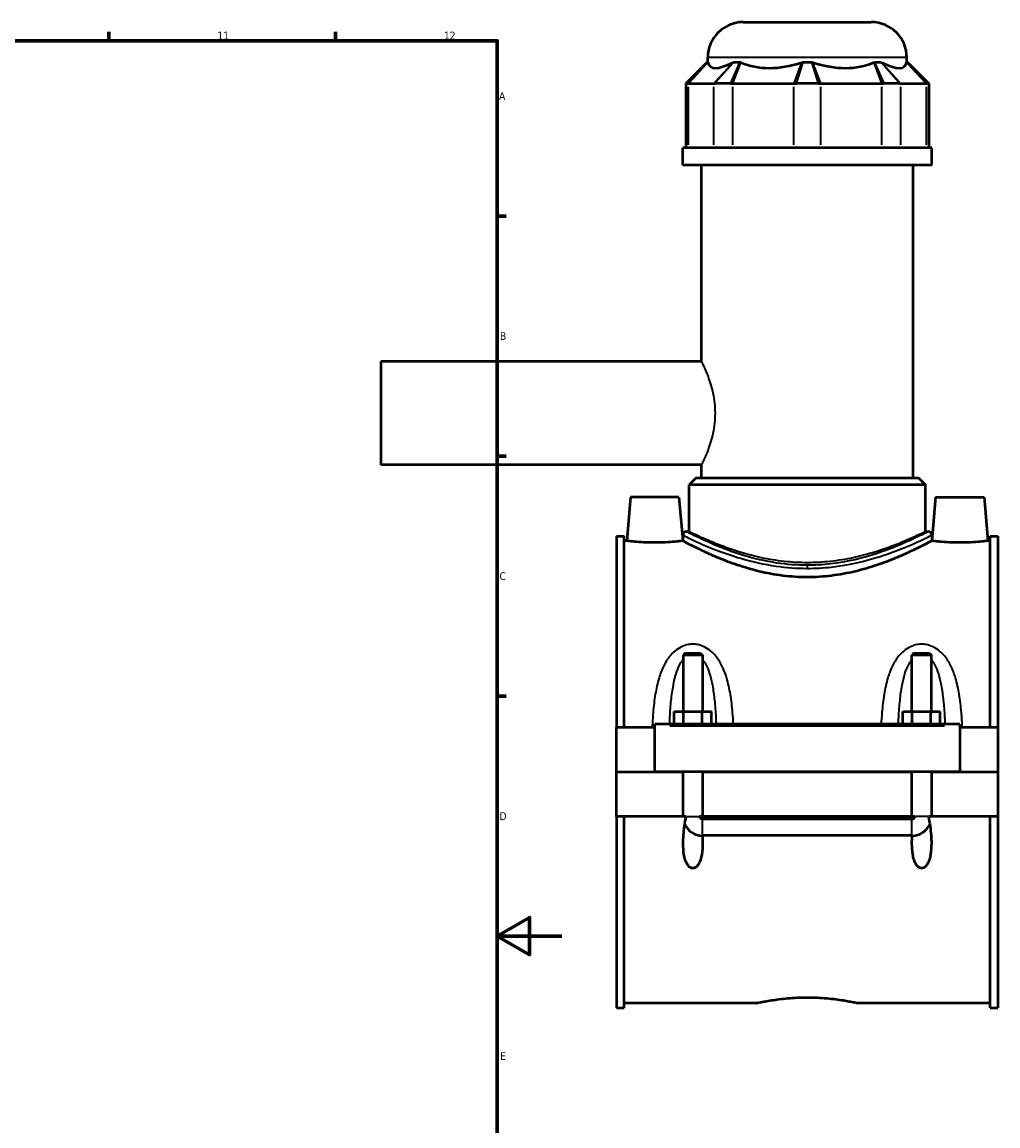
# Model space of a CAD drawing. Header units: millimetres. Extents: x -255 to 976, y -117 to 1157.
# Tile 6 of 8: x 674 to 976, y 238 to 580. Entities that reach past the tile are written whole.
import ezdxf

# ---------------------------------------------------------------- set-up
doc = ezdxf.new("R2010")
doc.units = ezdxf.units.MM
for name, color, linetype, lineweight in [('Border (ANSI)', 7, 'Continuous', 70), ('Visible (ANSI)', 7, 'Continuous', 50), ('Visible Narrow (ANSI)', 7, 'Continuous', 35)]:
    doc.layers.add(name, color=color, linetype=linetype, lineweight=lineweight)
doc.styles.add('Note Text (ANSI)', font='tahoma.ttf')

# ---------------------------------------------------------------- blocks, each defined once
blk = doc.blocks.new('Borders Default Border')
at = {"layer": 'Border (ANSI)'}
for p, q in [((700.83, 574), (700.83, 576.8)), ((770.92, 574), (770.92, 576.8)), ((821, 519.75), (823.8, 519.75)), ((821, 445.5), (823.8, 445.5)), ((821, 371.25), (823.8, 371.25))]:
    blk.add_line(p, q, dxfattribs=at)
at = {"layer": 'Border (ANSI)', "flags": 128}
for points in [[(20, 20), (20, 574), (821, 574), (821, 20), (20, 20)], [(841, 297), (821, 297), (831, 302.77), (831, 291.23), (821, 297)]]:
    blk.add_lwpolyline(points, dxfattribs=at)
at = {"layer": 'Border (ANSI)', "color": 5, "true_color": 0x0000ff, "char_height": 2.4, "attachment_point": 7, "style": 'Note Text (ANSI)'}
for s, insert in [('11', (734.43, 574.4)), ('12', (804.52, 574.4)), ('A', (821.58, 555.68)), ('B', (821.87, 481.43)), ('C', (821.71, 407.13)), ('D', (821.72, 332.93)), ('E', (821.91, 258.68))]:
    blk.add_mtext(s, dxfattribs=dict(at, insert=insert))

msp = doc.modelspace()

# ---------------------------------------------------------------- linework, layer by layer
at = {"layer": 'Visible (ANSI)'}
for p, q in [((897.15, 579.77), (936.75, 579.77)), ((885.95, 567.38), (879.35, 560.78)), ((885.95, 567.38), (886.18, 567.38)), ((886.15, 567.38), (886.15, 568.77)), ((894.21, 567.38), (896.17, 567.38)), ((915.56, 567.38), (918.34, 567.38)), ((937.72, 567.38), (939.69, 567.38)), ((947.72, 567.38), (947.94, 567.38)), ((947.75, 567.38), (947.75, 568.77)), ((947.94, 567.38), (954.54, 560.78)), ((879.92, 560.78), (879.35, 560.78)), ((879.35, 560.78), (879.35, 540.83)), ((879.92, 560.78), (880.19, 560.78)), ((880.19, 560.78), (887.98, 560.78)), ((887.98, 560.78), (888.31, 560.78)), ((893.22, 560.78), (888.31, 560.78)), ((893.22, 560.78), (893.93, 560.78)), ((893.93, 560.78), (912.74, 560.78)), ((912.74, 560.78), (913.48, 560.78)), ((920.42, 560.78), (913.48, 560.78)), ((920.42, 560.78), (921.16, 560.78)), ((921.16, 560.78), (939.96, 560.78)), ((939.96, 560.78), (940.68, 560.78)), ((945.59, 560.78), (940.68, 560.78)), ((945.59, 560.78), (945.92, 560.78)), ((945.92, 560.78), (953.7, 560.78)), ((953.7, 560.78), (953.98, 560.78)), ((954.54, 560.78), (953.98, 560.78)), ((954.54, 560.78), (954.54, 540.83)), ((955.45, 540.83), (878.45, 540.83)), ((878.45, 535.52), (878.45, 540.83)), ((955.45, 535.52), (955.45, 540.83)), ((955.45, 535.52), (878.45, 535.52)), ((884.22, 474.77), (884.22, 535.52)), ((949.67, 438.77), (949.67, 535.52)), ((784.95, 474.77), (784.95, 442.77)), ((884.22, 474.77), (784.95, 474.77)), ((884.22, 442.77), (784.95, 442.77)), ((884.22, 438.77), (884.22, 442.77)), ((882.57, 438.77), (880.37, 436.57)), ((882.57, 438.77), (951.32, 438.77)), ((951.32, 438.77), (953.52, 436.57)), ((953.52, 436.57), (880.37, 436.57)), ((880.37, 422.13), (880.37, 436.57)), ((953.52, 422.13), (953.52, 436.57)), ((862.25, 432.77), (861.07, 419.27)), ((877.25, 432.77), (862.25, 432.77)), ((877.25, 432.77), (878.43, 419.27)), ((956.65, 432.77), (955.47, 419.27)), ((956.65, 432.77), (971.65, 432.77)), ((971.65, 432.77), (972.83, 419.27)), ((857.95, 420.7), (857.95, 361.52)), ((857.95, 420.7), (860.31, 420.7)), ((860.31, 361.52), (860.31, 420.7)), ((878.45, 421.03), (878.45, 419.27)), ((879.55, 422.13), (880.37, 422.13)), ((953.52, 422.13), (954.35, 422.13)), ((955.45, 421.03), (955.45, 419.27)), ((973.59, 361.52), (973.59, 420.7)), ((973.59, 420.7), (975.95, 420.7)), ((975.95, 420.7), (975.95, 361.52)), ((861.07, 419.27), (860.31, 419.27)), ((878.45, 419.27), (878.43, 419.27)), ((955.47, 419.27), (955.45, 419.27)), ((973.59, 419.27), (972.83, 419.27)), ((879.15, 384.48), (878.55, 383.88)), ((878.55, 383.88), (878.55, 366.52)), ((884.55, 383.88), (878.55, 383.88)), ((879.15, 384.48), (883.95, 384.48)), ((883.95, 384.48), (884.55, 383.88)), ((884.55, 383.88), (884.55, 366.52)), ((949.95, 384.48), (949.35, 383.88)), ((949.35, 366.52), (949.35, 383.88)), ((955.35, 383.88), (949.35, 383.88)), ((949.95, 384.48), (954.75, 384.48)), ((954.75, 384.48), (955.35, 383.88)), ((955.35, 366.52), (955.35, 383.88)), ((875.77, 362.52), (875.77, 366.52)), ((875.77, 366.52), (878.66, 366.52)), ((878.66, 362.52), (878.66, 366.52)), ((878.66, 366.52), (884.43, 366.52)), ((884.43, 362.52), (884.43, 366.52)), ((884.43, 366.52), (887.32, 366.52)), ((887.32, 362.52), (887.32, 366.52)), ((946.57, 362.52), (946.57, 366.52)), ((946.57, 366.52), (949.46, 366.52)), ((949.46, 362.52), (949.46, 366.52)), ((949.46, 366.52), (955.23, 366.52)), ((955.23, 362.52), (955.23, 366.52)), ((955.23, 366.52), (958.12, 366.52)), ((958.12, 362.52), (958.12, 366.52)), ((869.75, 362.02), (869.75, 362.52)), ((964.15, 362.52), (869.75, 362.52)), ((869.75, 347.82), (869.75, 362.02)), ((964.15, 362.52), (964.15, 362.02)), ((964.15, 362.02), (964.15, 347.82)), ((869.75, 361.52), (857.95, 361.52)), ((857.95, 347.82), (857.95, 361.52)), ((975.95, 361.52), (964.15, 361.52)), ((975.95, 361.52), (975.95, 347.82)), ((857.95, 347.82), (869.75, 347.82)), ((857.95, 334.02), (857.95, 347.72)), ((878.55, 347.72), (857.95, 347.72)), ((964.15, 347.82), (869.75, 347.82)), ((878.55, 347.82), (878.55, 347.72)), ((878.55, 334.02), (878.55, 347.72)), ((884.55, 347.82), (884.55, 347.72)), ((884.55, 347.72), (884.55, 334.02)), ((949.35, 347.72), (884.55, 347.72)), ((949.35, 347.72), (949.35, 347.82)), ((949.35, 334.02), (949.35, 347.72)), ((955.35, 347.72), (955.35, 347.82)), ((955.35, 347.72), (955.35, 334.02)), ((975.95, 347.72), (955.35, 347.72)), ((964.15, 347.82), (975.95, 347.82)), ((975.95, 347.72), (975.95, 334.02)), ((878.55, 334.02), (857.95, 334.02)), ((857.95, 334.02), (857.95, 274.84)), ((860.31, 274.84), (860.31, 334.02)), ((879.47, 334.02), (878.55, 334.02)), ((884.55, 334.02), (883.62, 334.02)), ((949.35, 334.02), (884.55, 334.02)), ((884.55, 333.24), (949.35, 333.24)), ((950.27, 334.02), (949.35, 334.02)), ((955.35, 334.02), (954.42, 334.02)), ((975.95, 334.02), (955.35, 334.02)), ((973.59, 274.84), (973.59, 334.02)), ((975.95, 334.02), (975.95, 274.84)), ((949.35, 328.11), (884.55, 328.11)), ((857.95, 274.84), (860.31, 274.84)), ((901.27, 276.27), (860.31, 276.27)), ((973.59, 276.27), (932.63, 276.27)), ((973.59, 274.84), (975.95, 274.84))]:
    msp.add_line(p, q, dxfattribs=at)
for centre, radius, start, end in [((897.15, 568.77), 11, 90, 180), ((936.75, 568.77), 11, 0, 90), ((879.55, 421.03), 1.1, 90, 180), ((954.35, 421.03), 1.1, 0, 90), ((884.55, 334.02), 6, 203.4904, 269.1665), ((949.35, 334.02), 6, 270.8335, 336.5096)]:
    msp.add_arc(centre, radius, start, end, dxfattribs=at)
for major_axis, ratio, start_param, end_param in [((-30.21, -30.21), 0.198912, 6.142785, 6.816284), ((25.61, 25.61), 0.668179, 3.393892, 4.067391), ((-25.61, 25.61), 0.668179, 2.215795, 2.889293), ((-30.21, 30.21), 0.198912, 2.608494, 3.281993)]:
    msp.add_ellipse((916.95, 596.35), major_axis=major_axis, ratio=ratio, start_param=start_param, end_param=end_param, dxfattribs=at)
for points in [[(886.18, 567.38), (886.18, 567.35), (886.19, 567.31), (886.2, 567.28)], [(893.99, 567.28), (894.06, 567.31), (894.13, 567.35), (894.21, 567.38)], [(896.17, 567.38), (896.26, 567.35), (896.34, 567.31), (896.42, 567.28)], [(915.23, 567.28), (915.34, 567.31), (915.45, 567.35), (915.56, 567.38)], [(918.34, 567.38), (918.45, 567.35), (918.56, 567.31), (918.67, 567.28)], [(937.47, 567.28), (937.56, 567.31), (937.64, 567.35), (937.72, 567.38)], [(939.69, 567.38), (939.76, 567.35), (939.84, 567.31), (939.91, 567.28)], [(947.7, 567.28), (947.71, 567.31), (947.71, 567.35), (947.72, 567.38)], [(884.55, 328.11), (884.52, 328.11), (884.49, 328.11), (884.45, 328.11)], [(949.44, 328.11), (949.41, 328.11), (949.38, 328.11), (949.35, 328.11)]]:
    msp.add_open_spline(points, degree=3, dxfattribs=at)
for points, knots in [([(869.75, 418.73), (868.65, 418.73), (867.49, 418.76), (865.34, 418.86), (864.37, 418.93), (862.83, 419.07), (862.17, 419.14), (861.28, 419.24), (861.07, 419.27), (861.07, 419.27)], [2.625916, 2.625916, 2.625916, 2.625916, 2.95436, 2.95436, 3.282804, 3.282804, 3.610839, 3.610839, 3.938874, 3.938874, 3.938874, 3.938874]), ([(878.43, 419.27), (878.43, 419.27), (878.21, 419.24), (877.33, 419.14), (876.66, 419.07), (875.13, 418.93), (874.15, 418.86), (872.01, 418.76), (870.84, 418.73), (869.75, 418.73)], [6.56479, 6.56479, 6.56479, 6.56479, 6.892825, 6.892825, 7.22086, 7.22086, 7.549304, 7.549304, 7.877748, 7.877748, 7.877748, 7.877748]), ([(916.95, 408.02), (914.47, 408.02), (911.92, 408.17), (906.91, 408.8), (904.43, 409.26), (899.71, 410.39), (897.46, 411.06), (893.31, 412.46), (891.41, 413.19), (888.05, 414.57), (886.46, 415.28), (883.65, 416.59), (882.43, 417.2), (880.45, 418.21), (879.69, 418.61), (878.69, 419.14), (878.45, 419.27), (878.45, 419.27)], [0, 0, 0, 0, 0.744187, 0.744187, 1.488373, 1.488373, 2.23256, 2.23256, 2.976747, 2.976747, 3.718075, 3.718075, 4.459403, 4.459403, 5.200731, 5.200731, 5.94206, 5.94206, 5.94206, 5.94206]), ([(955.45, 419.27), (955.45, 419.27), (955.21, 419.14), (954.21, 418.61), (953.45, 418.21), (951.47, 417.2), (950.24, 416.59), (947.43, 415.28), (945.85, 414.57), (942.49, 413.19), (940.59, 412.46), (936.43, 411.06), (934.19, 410.39), (929.46, 409.26), (926.99, 408.8), (921.97, 408.17), (919.43, 408.02), (916.95, 408.02)], [17.826179, 17.826179, 17.826179, 17.826179, 18.567508, 18.567508, 19.308836, 19.308836, 20.050164, 20.050164, 20.791492, 20.791492, 21.535679, 21.535679, 22.279866, 22.279866, 23.024052, 23.024052, 23.768239, 23.768239, 23.768239, 23.768239]), ([(964.15, 418.73), (963.05, 418.73), (961.89, 418.76), (959.74, 418.86), (958.77, 418.93), (957.23, 419.07), (956.57, 419.14), (955.68, 419.24), (955.47, 419.27), (955.47, 419.27)], [0, 0, 0, 0, 0.328444, 0.328444, 0.656888, 0.656888, 0.984923, 0.984923, 1.312958, 1.312958, 1.312958, 1.312958]), ([(972.83, 419.27), (972.83, 419.27), (972.61, 419.24), (971.73, 419.14), (971.06, 419.07), (969.53, 418.93), (968.55, 418.86), (966.41, 418.76), (965.24, 418.73), (964.15, 418.73)], [3.938874, 3.938874, 3.938874, 3.938874, 4.266909, 4.266909, 4.594944, 4.594944, 4.923388, 4.923388, 5.251832, 5.251832, 5.251832, 5.251832]), ([(884.45, 328.11), (884.52, 327.27), (884.55, 326.45), (884.55, 324.59), (884.49, 323.41), (884.21, 321.72), (884.08, 321.16), (883.74, 320.11), (883.53, 319.61), (883.06, 318.87), (882.82, 318.57), (882.39, 318.24), (882.24, 318.15), (881.91, 318.02), (881.73, 317.98), (881.36, 317.98), (881.19, 318.02), (880.86, 318.15), (880.7, 318.24), (880.27, 318.57), (880.03, 318.87), (879.56, 319.61), (879.35, 320.11), (879.02, 321.16), (878.89, 321.72), (878.61, 323.41), (878.55, 324.59), (878.55, 327.33), (878.7, 329.16), (879.1, 332.01), (879.27, 333.03), (879.47, 334.02)], [1.134009, 1.134009, 1.134009, 1.134009, 1.38035, 1.38035, 1.721593, 1.721593, 1.892214, 1.892214, 2.062836, 2.062836, 2.173445, 2.173445, 2.228749, 2.228749, 2.284054, 2.284054, 2.339358, 2.339358, 2.394663, 2.394663, 2.505272, 2.505272, 2.675893, 2.675893, 2.846515, 2.846515, 3.187758, 3.187758, 3.71073, 3.71073, 3.999645, 3.999645, 3.999645, 3.999645]), ([(883.62, 334.02), (883.65, 333.89), (883.7, 333.77), (883.84, 333.57), (883.92, 333.48), (884.1, 333.35), (884.19, 333.31), (884.37, 333.26), (884.46, 333.24), (884.55, 333.24)], [0.0000765, 0.0000765, 0.0000765, 0.0000765, 0.0388496, 0.0388496, 0.0763108, 0.0763108, 0.1045555, 0.1045555, 0.1321027, 0.1321027, 0.1321027, 0.1321027]), ([(954.42, 334.02), (954.63, 333.03), (954.8, 332.01), (955.2, 329.16), (955.35, 327.33), (955.35, 324.59), (955.29, 323.41), (955.01, 321.72), (954.88, 321.16), (954.54, 320.11), (954.33, 319.61), (953.86, 318.87), (953.62, 318.57), (953.19, 318.24), (953.04, 318.15), (952.71, 318.02), (952.53, 317.98), (952.16, 317.98), (951.99, 318.02), (951.66, 318.15), (951.5, 318.24), (951.07, 318.57), (950.83, 318.87), (950.36, 319.61), (950.15, 320.11), (949.82, 321.16), (949.69, 321.72), (949.41, 323.41), (949.35, 324.59), (949.35, 326.45), (949.38, 327.27), (949.44, 328.11)], [0.568463, 0.568463, 0.568463, 0.568463, 0.857378, 0.857378, 1.38035, 1.38035, 1.721593, 1.721593, 1.892214, 1.892214, 2.062836, 2.062836, 2.173445, 2.173445, 2.228749, 2.228749, 2.284054, 2.284054, 2.339358, 2.339358, 2.394663, 2.394663, 2.505272, 2.505272, 2.675893, 2.675893, 2.846515, 2.846515, 3.187758, 3.187758, 3.434099, 3.434099, 3.434099, 3.434099]), ([(949.35, 333.24), (949.47, 333.24), (949.58, 333.27), (949.8, 333.36), (949.91, 333.42), (950.06, 333.58), (950.12, 333.65), (950.22, 333.82), (950.25, 333.92), (950.27, 334.02)], [0, 0, 0, 0, 0.0353577, 0.0353577, 0.0721371, 0.0721371, 0.101011, 0.101011, 0.1318024, 0.1318024, 0.1318024, 0.1318024]), ([(901.27, 276.27), (901.27, 276.27), (901.36, 276.29), (901.76, 276.37), (902.06, 276.44), (902.87, 276.6), (903.36, 276.7), (904.51, 276.91), (905.17, 277.02), (906.55, 277.24), (907.34, 277.35), (909.05, 277.57), (909.97, 277.67), (911.9, 277.83), (912.91, 277.9), (914.94, 277.99), (915.96, 278.01), (916.95, 278.01)], [7.112677, 7.112677, 7.112677, 7.112677, 7.409026, 7.409026, 7.705376, 7.705376, 8.001725, 8.001725, 8.298074, 8.298074, 8.594448, 8.594448, 8.890822, 8.890822, 9.187195, 9.187195, 9.483569, 9.483569, 9.483569, 9.483569]), ([(916.95, 278.01), (917.94, 278.01), (918.96, 277.99), (920.98, 277.9), (921.99, 277.83), (923.92, 277.67), (924.85, 277.57), (926.56, 277.35), (927.34, 277.24), (928.73, 277.02), (929.38, 276.91), (930.53, 276.7), (931.03, 276.6), (931.83, 276.44), (932.13, 276.37), (932.53, 276.29), (932.63, 276.27), (932.63, 276.27)], [0, 0, 0, 0, 0.296374, 0.296374, 0.592747, 0.592747, 0.889121, 0.889121, 1.185495, 1.185495, 1.481844, 1.481844, 1.778193, 1.778193, 2.074543, 2.074543, 2.370892, 2.370892, 2.370892, 2.370892])]:
    msp.add_open_spline(points, degree=3, knots=knots, dxfattribs=at)
at = {"layer": 'Visible Narrow (ANSI)'}
for p, q in [((880.23, 561.11), (885.87, 567.05)), ((880.49, 561.1), (885.9, 566.95)), ((947.37, 568.77), (886.53, 568.77)), ((893.68, 566.95), (888.28, 561.1)), ((893.91, 567.05), (888.6, 561.11)), ((893.37, 561.11), (896.03, 567.05)), ((894.06, 561.1), (896.3, 566.95)), ((915.1, 566.95), (912.86, 561.1)), ((915.45, 567.05), (913.58, 561.11)), ((920.32, 561.11), (918.44, 567.05)), ((921.03, 561.1), (918.79, 566.95)), ((937.6, 566.95), (939.84, 561.1)), ((937.87, 567.05), (940.53, 561.11)), ((945.29, 561.11), (939.98, 567.05)), ((945.61, 561.1), (940.21, 566.95)), ((948, 566.95), (953.4, 561.1)), ((948.03, 567.05), (953.67, 561.11)), ((880.19, 541.82), (880.19, 559.78)), ((887.98, 559.78), (887.98, 541.82)), ((893.93, 541.82), (893.93, 559.78)), ((912.74, 559.78), (912.74, 541.82)), ((921.16, 541.82), (921.16, 559.78)), ((939.96, 559.78), (939.96, 541.82)), ((945.92, 541.82), (945.92, 559.78)), ((953.7, 559.78), (953.7, 541.82)), ((916.95, 411.68), (916.95, 410.82)), ((874.47, 362.02), (959.43, 362.02)), ((879.64, 334.02), (883.45, 334.02)), ((884.55, 328.21), (884.55, 333.02)), ((949.35, 328.21), (949.35, 333.02)), ((954.25, 334.02), (950.44, 334.02))]:
    msp.add_line(p, q, dxfattribs=at)
for points, knots in [([(884.22, 474.77), (884.22, 474.77), (884.27, 474.67), (884.47, 474.25), (884.62, 473.94), (885, 473.12), (885.23, 472.61), (885.72, 471.44), (885.98, 470.78), (886.76, 468.68), (887.33, 466.9), (887.95, 463.96), (888.12, 462.93), (888.34, 460.85), (888.4, 459.79), (888.4, 458.77)], [7.372876, 7.372876, 7.372876, 7.372876, 7.679701, 7.679701, 7.986526, 7.986526, 8.29335, 8.29335, 8.600175, 8.600175, 9.215338, 9.215338, 9.52292, 9.52292, 9.830502, 9.830502, 9.830502, 9.830502]), ([(888.4, 458.77), (888.4, 457.74), (888.34, 456.69), (888.12, 454.61), (887.95, 453.58), (887.33, 450.63), (886.76, 448.86), (885.98, 446.75), (885.72, 446.09), (885.23, 444.93), (885, 444.42), (884.62, 443.59), (884.47, 443.28), (884.27, 442.87), (884.22, 442.77), (884.22, 442.77)], [0, 0, 0, 0, 0.307582, 0.307582, 0.615164, 0.615164, 1.230327, 1.230327, 1.537152, 1.537152, 1.843976, 1.843976, 2.150801, 2.150801, 2.457625, 2.457625, 2.457625, 2.457625]), ([(878.45, 421.03), (878.45, 421.02), (878.83, 420.84), (880.93, 419.82), (883.53, 418.57), (889.75, 416.03), (893.01, 414.83), (899.94, 412.82), (903.52, 412), (910.43, 411.01), (913.69, 410.76), (916.95, 410.76)], [-17.788846, -17.788846, -17.788846, -17.788846, -16.892253, -16.892253, -15.227435, -15.227435, -13.940718, -13.940718, -12.801126, -12.801126, -11.859239, -11.859239, -11.859239, -11.859239]), ([(916.95, 411.71), (913.78, 411.71), (910.61, 411.96), (903.9, 412.96), (900.42, 413.8), (893.69, 415.84), (890.53, 417.06), (884.48, 419.63), (881.96, 420.9), (879.92, 421.93), (879.55, 422.12), (879.55, 422.13)], [11.859239, 11.859239, 11.859239, 11.859239, 12.801126, 12.801126, 13.940718, 13.940718, 15.227435, 15.227435, 16.892253, 16.892253, 17.788846, 17.788846, 17.788846, 17.788846]), ([(916.95, 412.51), (914.6, 412.51), (912.2, 412.64), (907.44, 413.16), (905.08, 413.55), (900.59, 414.51), (898.45, 415.07), (894.5, 416.27), (892.69, 416.89), (889.49, 418.08), (887.98, 418.69), (885.31, 419.82), (884.14, 420.34), (882.26, 421.21), (881.55, 421.56), (880.6, 422.01), (880.37, 422.13), (880.37, 422.13)], [0, 0, 0, 0, 0.703322, 0.703322, 1.406644, 1.406644, 2.109966, 2.109966, 2.813288, 2.813288, 3.514831, 3.514831, 4.216374, 4.216374, 4.917917, 4.917917, 5.61946, 5.61946, 5.61946, 5.61946]), ([(954.35, 422.13), (954.34, 422.12), (953.96, 421.92), (952.13, 421), (950.34, 420.1), (945.45, 417.91), (942.27, 416.59), (934.33, 413.97), (929.38, 412.72), (921.76, 411.85), (919.35, 411.71), (916.95, 411.71)], [29.648081, 29.648081, 29.648081, 29.648081, 30.571983, 30.571983, 31.869183, 31.869183, 33.255771, 33.255771, 34.862141, 34.862141, 35.577718, 35.577718, 35.577718, 35.577718]), ([(953.52, 422.13), (953.52, 422.13), (953.29, 422.01), (952.35, 421.56), (951.63, 421.21), (949.75, 420.34), (948.59, 419.82), (945.92, 418.69), (944.41, 418.08), (941.21, 416.89), (939.4, 416.27), (935.44, 415.07), (933.3, 414.51), (928.81, 413.55), (926.46, 413.16), (921.7, 412.64), (919.29, 412.51), (916.95, 412.51)], [16.858379, 16.858379, 16.858379, 16.858379, 17.559922, 17.559922, 18.261465, 18.261465, 18.963008, 18.963008, 19.664551, 19.664551, 20.367873, 20.367873, 21.071195, 21.071195, 21.774517, 21.774517, 22.477839, 22.477839, 22.477839, 22.477839]), ([(916.95, 410.76), (919.43, 410.76), (921.9, 410.9), (929.75, 411.76), (934.84, 412.99), (943.01, 415.57), (946.29, 416.87), (951.33, 419.03), (953.17, 419.92), (955.05, 420.83), (955.44, 421.02), (955.45, 421.03)], [-35.577718, -35.577718, -35.577718, -35.577718, -34.862141, -34.862141, -33.255771, -33.255771, -31.869183, -31.869183, -30.571983, -30.571983, -29.648081, -29.648081, -29.648081, -29.648081]), ([(894.09, 362.52), (894.03, 363.74), (893.95, 364.95), (893.68, 368.06), (893.47, 369.95), (892.88, 373.53), (892.51, 375.22), (891.62, 378.16), (891.14, 379.44), (890.01, 381.69), (889.4, 382.68), (888.2, 384.16), (887.68, 384.7), (886.47, 385.7), (885.78, 386.15), (884.37, 386.81), (883.66, 387.04), (882.48, 387.25), (882.01, 387.29), (881.55, 387.29), (881.08, 387.29), (880.62, 387.25), (879.43, 387.04), (878.73, 386.81), (877.31, 386.15), (876.62, 385.7), (875.42, 384.7), (874.9, 384.16), (873.69, 382.68), (873.08, 381.69), (871.96, 379.44), (871.48, 378.16), (870.58, 375.22), (870.22, 373.53), (869.63, 369.95), (869.41, 368.06), (869.12, 364.62), (869.03, 363.07), (868.96, 361.52)], [-6.622089, -6.622089, -6.622089, -6.622089, -6.276436, -6.276436, -5.725718, -5.725718, -5.210828, -5.210828, -4.792955, -4.792955, -4.432497, -4.432497, -4.199065, -4.199065, -3.945989, -3.945989, -3.722966, -3.722966, -3.583576, -3.583576, -3.583576, -3.444186, -3.444186, -3.221162, -3.221162, -2.968086, -2.968086, -2.734655, -2.734655, -2.374196, -2.374196, -1.956323, -1.956323, -1.441433, -1.441433, -0.890716, -0.890716, -0.450711, -0.450711, -0.450711, -0.450711]), ([(964.94, 361.52), (964.87, 363.07), (964.77, 364.62), (964.48, 368.06), (964.27, 369.95), (963.68, 373.53), (963.31, 375.22), (962.42, 378.16), (961.94, 379.44), (960.81, 381.69), (960.2, 382.68), (959, 384.16), (958.48, 384.7), (957.27, 385.7), (956.58, 386.15), (955.17, 386.81), (954.46, 387.04), (953.28, 387.25), (952.81, 387.29), (952.35, 387.29), (951.88, 387.29), (951.42, 387.25), (950.23, 387.04), (949.53, 386.81), (948.11, 386.15), (947.42, 385.7), (946.22, 384.7), (945.7, 384.16), (944.49, 382.68), (943.88, 381.69), (942.76, 379.44), (942.28, 378.16), (941.38, 375.22), (941.02, 373.53), (940.43, 369.95), (940.21, 368.06), (939.95, 364.95), (939.87, 363.74), (939.81, 362.52)], [-6.716726, -6.716726, -6.716726, -6.716726, -6.2767, -6.2767, -5.72601, -5.72601, -5.211119, -5.211119, -4.793245, -4.793245, -4.432785, -4.432785, -4.199352, -4.199352, -3.946276, -3.946276, -3.723252, -3.723252, -3.583862, -3.583862, -3.583862, -3.444472, -3.444472, -3.221448, -3.221448, -2.968372, -2.968372, -2.734939, -2.734939, -2.374479, -2.374479, -1.956605, -1.956605, -1.441714, -1.441714, -0.891024, -0.891024, -0.545349, -0.545349, -0.545349, -0.545349]), ([(874.35, 362.52), (874.38, 363.26), (874.41, 364), (874.55, 366.5), (874.67, 368.25), (875.01, 371.54), (875.22, 373.11), (875.74, 375.83), (876.02, 377.01), (876.66, 379.08), (877.02, 380), (877.71, 381.36), (878.01, 381.86), (878.41, 382.39), (878.48, 382.47), (878.55, 382.56)], [0.661492, 0.661492, 0.661492, 0.661492, 0.890716, 0.890716, 1.441433, 1.441433, 1.956323, 1.956323, 2.374196, 2.374196, 2.734655, 2.734655, 2.968086, 2.968086, 3.014637, 3.014637, 3.014637, 3.014637]), ([(884.55, 382.56), (884.62, 382.47), (884.68, 382.39), (885.08, 381.86), (885.39, 381.36), (886.08, 380), (886.43, 379.08), (887.08, 377.01), (887.36, 375.83), (887.87, 373.11), (888.08, 371.54), (888.42, 368.25), (888.55, 366.5), (888.68, 364), (888.71, 363.26), (888.74, 362.52)], [4.152514, 4.152514, 4.152514, 4.152514, 4.199065, 4.199065, 4.432497, 4.432497, 4.792955, 4.792955, 5.210828, 5.210828, 5.725718, 5.725718, 6.276436, 6.276436, 6.50566, 6.50566, 6.50566, 6.50566]), ([(945.15, 362.52), (945.18, 363.26), (945.21, 364), (945.35, 366.5), (945.47, 368.25), (945.81, 371.54), (946.02, 373.11), (946.54, 375.83), (946.82, 377.01), (947.46, 379.08), (947.82, 380), (948.51, 381.36), (948.81, 381.86), (949.21, 382.39), (949.28, 382.47), (949.35, 382.56)], [0.661778, 0.661778, 0.661778, 0.661778, 0.891024, 0.891024, 1.441714, 1.441714, 1.956605, 1.956605, 2.374479, 2.374479, 2.734939, 2.734939, 2.968372, 2.968372, 3.014924, 3.014924, 3.014924, 3.014924]), ([(955.35, 382.56), (955.42, 382.47), (955.48, 382.39), (955.88, 381.86), (956.19, 381.36), (956.88, 380), (957.23, 379.08), (957.88, 377.01), (958.16, 375.83), (958.67, 373.11), (958.88, 371.54), (959.22, 368.25), (959.35, 366.5), (959.48, 364), (959.51, 363.26), (959.54, 362.52)], [4.1528, 4.1528, 4.1528, 4.1528, 4.199352, 4.199352, 4.432785, 4.432785, 4.793245, 4.793245, 5.211119, 5.211119, 5.72601, 5.72601, 6.2767, 6.2767, 6.505946, 6.505946, 6.505946, 6.505946])]:
    msp.add_open_spline(points, degree=3, knots=knots, dxfattribs=at)

# ---------------------------------------------------------------- block references
msp.add_blockref('Borders Default Border', (0, 0))

doc.saveas('drawing.dxf')
